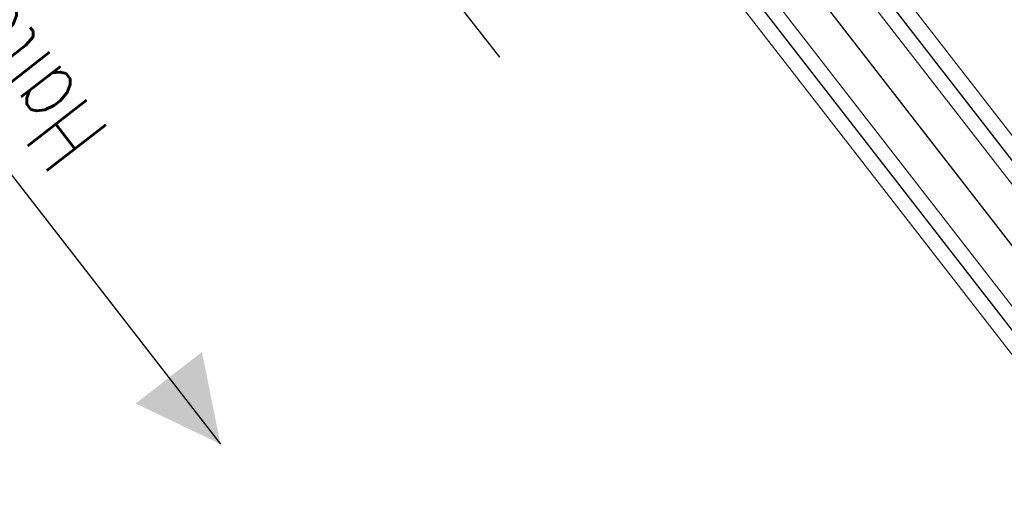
# Model space of a CAD drawing. Header units: metres. Extents: x 3458045 to 3462392, y 5482308 to 5484762.
# Tile 11 of 256: x 3459763 to 3459796, y 5483369 to 5483385. Entities that reach past the tile are written whole.
import ezdxf

# ---------------------------------------------------------------- set-up
doc = ezdxf.new("R2010")
doc.units = ezdxf.units.M
doc.linetypes.add('AUSGEZOGEN', pattern=[2, 1, 1])
doc.layers.get('0').update_dxf_attribs({"linetype": 'CONTINUOUS'})
for name, color, linetype in [('SP_ACHSE_6721', 7, 'CONTINUOUS'), ('SP_ACHSE_6731', 7, 'CONTINUOUS'), ('SP_AXIS', 7, 'CONTINUOUS'), ('SP_BW5xx-StwWarenhofOst', 7, 'CONTINUOUS'), ('SP_Vb_Planung', 10, 'CONTINUOUS'), ('SP_VERM', 1, 'CONTINUOUS'), ('T__AXIS', 3, 'CONTINUOUS')]:
    doc.layers.add(name, color=color, linetype=linetype)
doc.styles.add('SP_F', font='romans.shx', dxfattribs={"width": 0.7, "bigfont": 'sp_f.shx'})
doc.linetypes.add('EISENBAHN', pattern='A,0.15,[130,ltypeshp.shx,S=0.25,R=0,X=0,Y=0],0.15', length=0.3)

# ---------------------------------------------------------------- blocks, each defined once
blk = doc.blocks.new('SOFI-PFV')
at = {"color": 0, "linetype": 'Continuous'}
blk.add_solid([(-0.0625, 0.125), (0.0625, 0.125), (0, 0)], dxfattribs=at)

msp = doc.modelspace()

# ---------------------------------------------------------------- linework, layer by layer
at = {"layer": 'SP_ACHSE_6721'}
msp.add_lwpolyline([(3459853.5264, 5483320.0167, -0.1948963), (3459834.0333, 5483331.317), (3459703.015, 5483499.9698, -0.000771), (3459699.9492, 5483503.9245, -0.0023131), (3459696.908, 5483507.8981, -0.0038551), (3459693.916, 5483511.9088, -0.0053972), (3459690.9988, 5483515.9742, -0.0069393), (3459688.1827, 5483520.1102, -0.0084814), (3459685.4956, 5483524.3311, -0.0100236), (3459682.9666, 5483528.6484, -0.0115658), (3459680.6263, 5483533.0707, -0.0049744), (3459679.7641, 5483534.8411, -0.2153203), (3459678.2508, 5483614.3812, -0.0091566)], format="xyb", dxfattribs=at)
at = {"layer": 'SP_ACHSE_6731'}
msp.add_lwpolyline([(3459675.7031, 5483617.3858, 0.2228231), (3459677.0437, 5483532.3132, 0.0025401), (3459677.5007, 5483531.3892, 0.0114891), (3459679.8618, 5483526.94, 0.0099571), (3459682.4115, 5483522.5961, 0.0084252), (3459685.1192, 5483518.3487, 0.0068933), (3459687.9557, 5483514.1863, 0.0053614), (3459690.8935, 5483510.0945, 0.0038296), (3459693.906, 5483506.0574, 0.0022977), (3459696.9678, 5483502.0574, 0.0007659), (3459700.054, 5483498.0763), (3459831.272, 5483329.1671, 0.2011722), (3459853.8419, 5483316.445, 0.0012629)], format="xyb", dxfattribs=at)
at = {"layer": 'SP_AXIS'}
for points in [[(3459675.7031, 5483617.3858, 0.2228231), (3459677.0437, 5483532.3132, 0.0025401), (3459677.5007, 5483531.3892, 0.0114891), (3459679.8618, 5483526.94, 0.0099571), (3459682.4115, 5483522.5961, 0.0084252), (3459685.1192, 5483518.3487, 0.0068933), (3459687.9557, 5483514.1863, 0.0053614), (3459690.8935, 5483510.0945, 0.0038296), (3459693.906, 5483506.0574, 0.0022977), (3459696.9678, 5483502.0574, 0.0007659), (3459700.054, 5483498.0763), (3459831.272, 5483329.1671, 0.2011722), (3459853.8419, 5483316.445, 0.0012629)], [(3459853.5264, 5483320.0167, -0.1948963), (3459834.0333, 5483331.317), (3459703.015, 5483499.9698, -0.000771), (3459699.9492, 5483503.9245, -0.0023131), (3459696.908, 5483507.8981, -0.0038551), (3459693.916, 5483511.9088, -0.0053972), (3459690.9988, 5483515.9742, -0.0069393), (3459688.1827, 5483520.1102, -0.0084814), (3459685.4956, 5483524.3311, -0.0100236), (3459682.9666, 5483528.6484, -0.0115658), (3459680.6263, 5483533.0707, -0.0049744), (3459679.7641, 5483534.8411, -0.2153203), (3459678.2508, 5483614.3812, -0.0091566)]]:
    msp.add_lwpolyline(points, format="xyb", dxfattribs=at)
at = {"layer": 'SP_BW5xx-StwWarenhofOst', "color": 96}
msp.add_lwpolyline([(3459775.0651, 5483388.5336), (3459779.1326, 5483383.3294)], dxfattribs=at)
at = {"layer": 'SP_Vb_Planung', "linetype": 'AUSGEZOGEN', "lineweight": 13, "ltscale": 13}
for points in [[(3459675.2472, 5483617.5909, 0.2228231), (3459676.5944, 5483532.0938, 0.0025401), (3459677.0537, 5483531.1652, 0.0114891), (3459679.4256, 5483526.6956, 0.0099571), (3459681.9854, 5483522.3345, 0.0084252), (3459684.7022, 5483518.0729, 0.0068933), (3459687.5465, 5483513.899, 0.0053614), (3459690.4905, 5483509.7985, 0.0038296), (3459693.5076, 5483505.7553, 0.0022977), (3459696.5721, 5483501.7517, 0.0007659), (3459699.6593, 5483497.7694), (3459830.8772, 5483328.8604, 0.2011722), (3459853.784, 5483315.9484, 0.0012629)], [(3459676.1591, 5483617.1806, 0.2228231), (3459677.493, 5483532.5326, 0.0025401), (3459677.9478, 5483531.6131, 0.0114891), (3459680.298, 5483527.1845, 0.0099571), (3459682.8376, 5483522.8577, 0.0084252), (3459685.5362, 5483518.6246, 0.0068933), (3459688.365, 5483514.4735, 0.0053614), (3459691.2965, 5483510.3904, 0.0038296), (3459694.3044, 5483506.3595, 0.0022977), (3459697.3634, 5483502.3632, 0.0007659), (3459700.4487, 5483498.3833), (3459831.6669, 5483329.4739, 0.2011722), (3459853.8999, 5483316.9416, 0.001261)], [(3459853.4564, 5483319.5216, -0.1948963), (3459833.6384, 5483331.0102), (3459702.6201, 5483499.6631, -0.000771), (3459699.5536, 5483503.6188, -0.0023131), (3459696.5095, 5483507.596, -0.0038551), (3459693.5129, 5483511.6129, -0.0053972), (3459690.5894, 5483515.6871, -0.0069393), (3459687.7656, 5483519.8346, -0.0084814), (3459685.0694, 5483524.0698, -0.0100236), (3459682.5302, 5483528.4044, -0.0115658), (3459680.1791, 5483532.8471, -0.0049744), (3459679.3124, 5483534.6267, -0.2153203), (3459677.7913, 5483614.5783, -0.0091566)], [(3459853.5964, 5483320.5118, -0.1948963), (3459834.4281, 5483331.6237), (3459703.4098, 5483500.2766, -0.000771), (3459700.3449, 5483504.2303, -0.0023131), (3459697.3064, 5483508.2001, -0.0038551), (3459694.3191, 5483512.2047, -0.0053972), (3459691.4081, 5483516.2613, -0.0069393), (3459688.5999, 5483520.3859, -0.0084814), (3459685.9219, 5483524.5924, -0.0100236), (3459683.403, 5483528.8924, -0.0115658), (3459681.0735, 5483533.2943, -0.0049744), (3459680.2158, 5483535.0556, -0.2153203), (3459678.7103, 5483614.1841, -0.0091566)]]:
    msp.add_lwpolyline(points, format="xyb", dxfattribs=at)
at = {"layer": 'SP_Vb_Planung', "linetype": 'EISENBAHN', "lineweight": 13, "ltscale": 13}
for points in [[(3459675.7031, 5483617.3858, 0.2228231), (3459677.0437, 5483532.3132, 0.0025401), (3459677.5007, 5483531.3892, 0.0114891), (3459679.8618, 5483526.94, 0.0099571), (3459682.4115, 5483522.5961, 0.0084252), (3459685.1192, 5483518.3487, 0.0068933), (3459687.9557, 5483514.1863, 0.0053614), (3459690.8935, 5483510.0945, 0.0038296), (3459693.906, 5483506.0574, 0.0022977), (3459696.9678, 5483502.0574, 0.0007659), (3459700.054, 5483498.0763), (3459831.272, 5483329.1671, 0.2011722), (3459853.8419, 5483316.445, 0.0012629)], [(3459853.5264, 5483320.0167, -0.1948963), (3459834.0333, 5483331.317), (3459703.015, 5483499.9698, -0.000771), (3459699.9492, 5483503.9245, -0.0023131), (3459696.908, 5483507.8981, -0.0038551), (3459693.916, 5483511.9088, -0.0053972), (3459690.9988, 5483515.9742, -0.0069393), (3459688.1827, 5483520.1102, -0.0084814), (3459685.4956, 5483524.3311, -0.0100236), (3459682.9666, 5483528.6484, -0.0115658), (3459680.6263, 5483533.0707, -0.0049744), (3459679.7641, 5483534.8411, -0.2153203), (3459678.2508, 5483614.3812, -0.0091566)]]:
    msp.add_lwpolyline(points, format="xyb", dxfattribs=at)
at = {"layer": 'SP_VERM', "color": 3, "linetype": 'AUSGEZOGEN'}
msp.add_line((3459703.1095, 5483456.1999), (3459769.7835, 5483370.3743), dxfattribs=at)
at = {"layer": 'T__AXIS'}
msp.add_lwpolyline([(3459852.8088, 5483318.3544, -0.1909974), (3459832.6507, 5483330.2433), (3459701.7482, 5483498.7468, -0.0007641), (3459698.6548, 5483502.7371, -0.0022924), (3459695.5859, 5483506.7462, -0.0038207), (3459692.5662, 5483510.7926, -0.005349), (3459689.6213, 5483514.8936, -0.0068774), (3459686.7776, 5483519.0653, -0.0084057), (3459684.0627, 5483523.3219, -0.0099341), (3459681.5058, 5483527.6751, -0.0114626), (3459679.1375, 5483532.1336, -0.004929), (3459678.2644, 5483533.918, -0.2160712), (3459676.6775, 5483615.1548, -0.0091087)], format="xyb", dxfattribs=at)

# ---------------------------------------------------------------- block references
at = {"layer": 'SP_VERM', "color": 3, "linetype": 'AUSGEZOGEN', "lineweight": 0, "xscale": 22.5, "yscale": 22.5, "zscale": 22.5, "rotation": 37.8419817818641}
msp.add_blockref('SOFI-PFV', (3459769.7835, 5483370.3743), dxfattribs=at)

# ---------------------------------------------------------------- texts
at = {"layer": 'SP_VERM', "color": 5, "linetype": 'AUSGEZOGEN', "char_height": 2.5, "attachment_point": 5, "rotation": 127.84198, "style": 'SP_F'}
for s, insert in [('\\A1;Haltestelle', (3459761.4652, 5483384.8025)), ('\\A1;GW-Wanne', (3459757.9043, 5483381.5672))]:
    msp.add_mtext(s, dxfattribs=dict(at, insert=insert))

doc.saveas('drawing.dxf')
